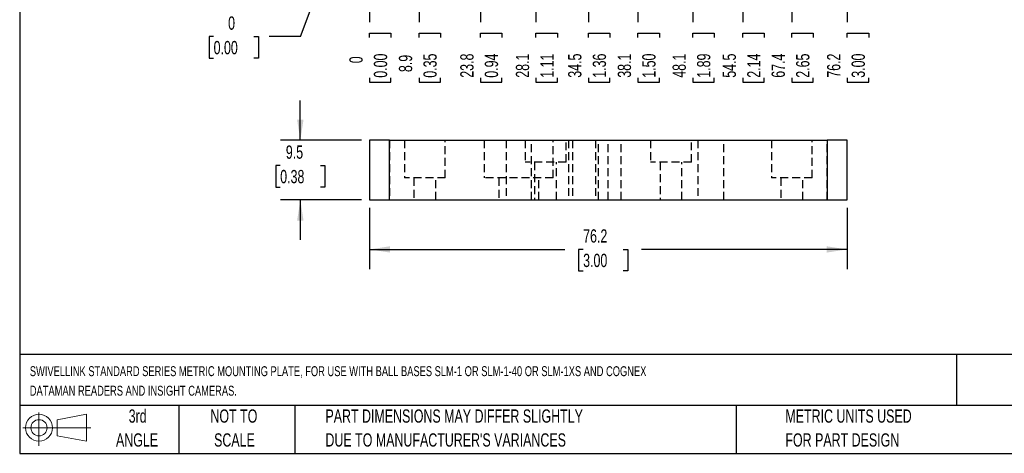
# Model space of a CAD drawing. Header units: millimetres. Extents: x 6 to 273, y 6 to 210.
# Tile 1 of 3: x 6 to 163, y 6 to 76. Entities that reach past the tile are written whole.
import ezdxf

# ---------------------------------------------------------------- set-up
doc = ezdxf.new("R2010")
doc.units = ezdxf.units.MM
doc.linetypes.add('HIDDEN', pattern=[1.905, 1.27, -0.635])
doc.layers.add('DIMENSIONS', color=140, linetype='Continuous', lineweight=25)
doc.layers.add('TEXT', color=140, linetype='Continuous', lineweight=25)
doc.layers.add('HIDDEN', color=102, linetype='HIDDEN')
doc.styles.add('SLDTEXTSTYLE0', font='TXT', dxfattribs={"width": 0.7})
doc.dimstyles.new('SLDDIMSTYLE0', dxfattribs={"dimtxt": 2.158008, "dimasz": 3.302, "dimexe": 0, "dimexo": 0.0625, "dimgap": 0.539502, "dimtad": 0, "dimtih": 1, "dimtoh": 1, "dimdec": 0, "dimrnd": 1e-09, "dimdsep": 46, "dimtxsty": 'SLDTEXTSTYLE0', "dimblk1": 'NONE', "dimblk2": 'NONE', "dimsah": 1, "dimcen": 0.09, "dimadec": 0, "dimazin": 2, "dimtfac": 1, "dimtdec": 0, "dimtofl": 0, "dimtmove": 0, "dimatfit": 3, "dimldrblk": 'NONE', "dimfxl": 0, "dimfrac": 2, "dimtolj": 1, "dimtzin": 12, "dimarcsym": 0})
doc.dimstyles.new('SLDDIMSTYLE1', dxfattribs={"dimtxt": 2.158008, "dimasz": 3.302, "dimexe": 0, "dimexo": 0.0625, "dimgap": 0.539502, "dimtad": 0, "dimtih": 1, "dimtoh": 1, "dimrnd": 1e-09, "dimzin": 12, "dimdsep": 46, "dimtxsty": 'SLDTEXTSTYLE0', "dimblk1": 'NONE', "dimblk2": 'NONE', "dimsah": 1, "dimcen": 0.09, "dimadec": 0, "dimazin": 3, "dimtfac": 1, "dimtofl": 0, "dimtmove": 0, "dimatfit": 3, "dimldrblk": 'NONE', "dimfxl": 0, "dimfrac": 2, "dimtolj": 1, "dimtzin": 12, "dimarcsym": 0})
doc.dimstyles.new('SLDDIMSTYLE3', dxfattribs={"dimtxt": 2.158008, "dimasz": 3.302, "dimexe": 0, "dimexo": 0.0625, "dimgap": 0.539502, "dimtad": 0, "dimtih": 1, "dimtoh": 1, "dimrnd": 1e-09, "dimzin": 12, "dimdsep": 46, "dimtxsty": 'SLDTEXTSTYLE0', "dimsah": 1, "dimcen": 0.09, "dimadec": 0, "dimazin": 3, "dimtfac": 1, "dimtofl": 0, "dimtmove": 0, "dimatfit": 3, "dimfxl": 0, "dimfrac": 2, "dimtolj": 1, "dimtzin": 12, "dimarcsym": 0})
doc.dimstyles.new('SLDDIMSTYLE6', dxfattribs={"dimtxt": 2.158008, "dimasz": 3.302, "dimexe": 0, "dimexo": 0.0625, "dimgap": 0.539502, "dimtad": 0, "dimtih": 1, "dimtoh": 1, "dimrnd": 1e-09, "dimzin": 12, "dimdsep": 46, "dimtxsty": 'SLDTEXTSTYLE0', "dimsah": 1, "dimcen": 0.09, "dimadec": 0, "dimazin": 3, "dimtfac": 1, "dimtmove": 0, "dimatfit": 0, "dimfxl": 0, "dimfrac": 2, "dimtolj": 1, "dimtzin": 12, "dimarcsym": 0})

# ---------------------------------------------------------------- blocks, each defined once
blk = doc.blocks.new('Block11')
at = {"color": 7, "linetype": 'Continuous', "lineweight": 18}
for p, q in [((2.59, 5.31), (2.59, 0)), ((5.48, 4.17), (10.18, 5.03)), ((10.18, 5.03), (10.18, 0.73)), ((5.48, 1.6), (5.48, 4.17)), ((0, 2.88), (10.87, 2.88)), ((5.48, 1.6), (10.18, 0.73))]:
    blk.add_line(p, q, dxfattribs=at)
for radius in [2.15, 1.29]:
    blk.add_circle((2.59, 2.88), radius, dxfattribs=at)
blk = doc.blocks.new('Block12')
at = {"color": 7, "linetype": 'Continuous'}
blk.add_blockref('Block11', (0, 0), dxfattribs=at)
blk = doc.blocks.new('SW_NOTE_0')
at = {"layer": 'TEXT', "color": 0, "char_height": 1.5875, "attachment_point": 1, "style": 'SLDTEXTSTYLE0'}
for s, insert in [('SWIVELLINK STANDARD SERIES METRIC MOUNTING PLATE, FOR USE WITH BALL BASES SLM-1 OR SLM-1-40 OR SLM-1XS AND COGNEX', (0, 2.05)), ('DATAMAN READERS AND INSIGHT CAMERAS.', (0, -1.07))]:
    blk.add_mtext(s, dxfattribs=dict(at, insert=insert))
blk = doc.blocks.new('SW_NOTE_0_3')
at = {"layer": 'TEXT', "color": 0, "char_height": 2.1167, "attachment_point": 1, "style": 'SLDTEXTSTYLE0'}
for s, insert in [('PART DIMENSIONS MAY DIFFER SLIGHTLY', (0, 2.73)), ("DUE TO MANUFACTURER'S VARIANCES", (0, -1.09))]:
    blk.add_mtext(s, dxfattribs=dict(at, insert=insert))
blk = doc.blocks.new('SW_NOTE_0_4')
at = {"layer": 'TEXT', "color": 0, "char_height": 2.117, "attachment_point": 2, "style": 'SLDTEXTSTYLE0'}
for s, insert in [('NOT TO', (5.26, 2.73)), ('SCALE', (5.35, -1.09))]:
    blk.add_mtext(s, dxfattribs=dict(at, insert=insert))
blk = doc.blocks.new('SW_NOTE_0_5')
at = {"layer": 'TEXT', "color": 0, "char_height": 2.117, "attachment_point": 2, "style": 'SLDTEXTSTYLE0'}
for s, insert in [('3rd', (2.32, 2.73)), ('ANGLE', (2.22, -1.09))]:
    blk.add_mtext(s, dxfattribs=dict(at, insert=insert))
blk = doc.blocks.new('SW_NOTE_0_6')
at = {"layer": 'TEXT', "color": 0, "char_height": 2.1167, "attachment_point": 1, "style": 'SLDTEXTSTYLE0'}
for s, insert in [('METRIC UNITS USED', (0, 2.73)), ('FOR PART DESIGN', (0, -1.09))]:
    blk.add_mtext(s, dxfattribs=dict(at, insert=insert))
blk = doc.blocks.new('_D')
at = {"layer": 'DIMENSIONS'}
for p, q in [((51.14, 72.91), (56.14, 86.42)), ((56.14, 86.42), (64.04, 86.42)), ((37.28, 72.91), (36.56, 72.91)), ((36.56, 72.91), (36.56, 69.48)), ((43.7, 72.91), (44.42, 72.91)), ((44.42, 72.91), (44.42, 69.48)), ((51.14, 72.91), (46.14, 72.91)), ((36.56, 69.48), (37.28, 69.48)), ((44.42, 69.48), (43.7, 69.48))]:
    blk.add_line(p, q, dxfattribs=at)
at = {"layer": 'DIMENSIONS', "attachment_point": 1, "style": 'SLDTEXTSTYLE0'}
for s, insert, char_height in [('0', (39.59, 76.13), 2.12), ('0.00', (37.28, 72.21), 2.117)]:
    blk.add_mtext(s, dxfattribs=dict(at, insert=insert, char_height=char_height))
blk = doc.blocks.new('_None')
blk = doc.blocks.new('_D_13')
at = {"layer": 'DIMENSIONS'}
for p, q in [((62.14, 85.19), (62.14, 88.33)), ((62.14, 80.19), (62.14, 85.19)), ((62.14, 80.19), (62.14, 75.19)), ((62.14, 72.75), (62.14, 73.48)), ((62.14, 73.48), (65.57, 73.48)), ((65.57, 73.48), (65.57, 72.75)), ((62.14, 66.34), (62.14, 65.61)), ((65.57, 65.61), (65.57, 66.34)), ((62.14, 65.61), (65.57, 65.61))]:
    blk.add_line(p, q, dxfattribs=at)
at = {"layer": 'DIMENSIONS', "attachment_point": 1, "rotation": 90, "style": 'SLDTEXTSTYLE0'}
for s, insert, char_height in [('0.00', (62.84, 66.34), 2.117), ('0', (58.93, 68.65), 2.12)]:
    blk.add_mtext(s, dxfattribs=dict(at, insert=insert, char_height=char_height))
blk = doc.blocks.new('_D_14')
at = {"layer": 'DIMENSIONS'}
for p, q in [((70.99, 85.19), (70.99, 91.86)), ((70.04, 80.19), (70.99, 85.19)), ((70.04, 80.19), (70.04, 75.19)), ((70.04, 72.75), (70.04, 73.48)), ((70.04, 73.48), (73.47, 73.48)), ((73.47, 73.48), (73.47, 72.75)), ((70.04, 66.34), (70.04, 65.61)), ((73.47, 65.61), (73.47, 66.34)), ((70.04, 65.61), (73.47, 65.61))]:
    blk.add_line(p, q, dxfattribs=at)
at = {"layer": 'DIMENSIONS', "char_height": 2.117, "attachment_point": 1, "rotation": 90, "style": 'SLDTEXTSTYLE0'}
for s, insert in [('8.9', (66.83, 67.24)), ('0.35', (70.74, 66.34))]:
    blk.add_mtext(s, dxfattribs=dict(at, insert=insert))
blk = doc.blocks.new('_D_15')
at = {"layer": 'DIMENSIONS'}
for p, q in [((85.95, 85.19), (85.95, 88.85)), ((79.83, 80.19), (85.95, 85.19)), ((79.83, 80.19), (79.83, 75.19)), ((79.83, 72.75), (79.83, 73.48)), ((79.83, 73.48), (83.26, 73.48)), ((83.26, 73.48), (83.26, 72.75)), ((79.83, 66.34), (79.83, 65.61)), ((83.26, 65.61), (83.26, 66.34)), ((79.83, 65.61), (83.26, 65.61))]:
    blk.add_line(p, q, dxfattribs=at)
at = {"layer": 'DIMENSIONS', "char_height": 2.117, "attachment_point": 1, "rotation": 90, "style": 'SLDTEXTSTYLE0'}
for s, insert in [('23.8', (76.62, 66.34)), ('0.94', (80.53, 66.34))]:
    blk.add_mtext(s, dxfattribs=dict(at, insert=insert))
blk = doc.blocks.new('_D_16')
at = {"layer": 'DIMENSIONS'}
for p, q in [((90.24, 85.19), (90.24, 92.61)), ((88.7, 80.19), (90.24, 85.19)), ((88.7, 80.19), (88.7, 75.19)), ((88.7, 72.75), (88.7, 73.48)), ((88.7, 73.48), (92.13, 73.48)), ((92.13, 73.48), (92.13, 72.75)), ((88.7, 66.34), (88.7, 65.61)), ((92.13, 65.61), (92.13, 66.34)), ((88.7, 65.61), (92.13, 65.61))]:
    blk.add_line(p, q, dxfattribs=at)
at = {"layer": 'DIMENSIONS', "char_height": 2.117, "attachment_point": 1, "rotation": 90, "style": 'SLDTEXTSTYLE0'}
for s, insert in [('28.1', (85.49, 66.34)), ('1.11', (89.4, 66.34))]:
    blk.add_mtext(s, dxfattribs=dict(at, insert=insert))
blk = doc.blocks.new('_D_17')
at = {"layer": 'DIMENSIONS'}
for p, q in [((96.59, 85.19), (96.59, 89.8)), ((97.05, 80.19), (96.59, 85.19)), ((97.05, 80.19), (97.05, 75.19)), ((97.05, 72.75), (97.05, 73.48)), ((97.05, 73.48), (100.48, 73.48)), ((100.48, 73.48), (100.48, 72.75)), ((97.05, 66.34), (97.05, 65.61)), ((100.48, 65.61), (100.48, 66.34)), ((97.05, 65.61), (100.48, 65.61))]:
    blk.add_line(p, q, dxfattribs=at)
at = {"layer": 'DIMENSIONS', "char_height": 2.117, "attachment_point": 1, "rotation": 90, "style": 'SLDTEXTSTYLE0'}
for s, insert in [('34.5', (93.83, 66.34)), ('1.36', (97.75, 66.34))]:
    blk.add_mtext(s, dxfattribs=dict(at, insert=insert))
blk = doc.blocks.new('_D_18')
at = {"layer": 'DIMENSIONS'}
for p, q in [((100.24, 85.19), (100.24, 99.6)), ((104.95, 80.19), (100.24, 85.19)), ((104.95, 80.19), (104.95, 75.19)), ((104.95, 72.75), (104.95, 73.48)), ((104.95, 73.48), (108.38, 73.48)), ((108.38, 73.48), (108.38, 72.75)), ((104.95, 66.34), (104.95, 65.61)), ((108.38, 65.61), (108.38, 66.34)), ((104.95, 65.61), (108.38, 65.61))]:
    blk.add_line(p, q, dxfattribs=at)
at = {"layer": 'DIMENSIONS', "char_height": 2.117, "attachment_point": 1, "rotation": 90, "style": 'SLDTEXTSTYLE0'}
for s, insert in [('38.1', (101.74, 66.34)), ('1.50', (105.65, 66.34))]:
    blk.add_mtext(s, dxfattribs=dict(at, insert=insert))
blk = doc.blocks.new('_D_19')
at = {"layer": 'DIMENSIONS'}
for p, q in [((110.24, 85.19), (110.24, 92.61)), ((113.69, 80.19), (110.24, 85.19)), ((113.69, 80.19), (113.69, 75.19)), ((113.69, 72.75), (113.69, 73.48)), ((113.69, 73.48), (117.12, 73.48)), ((117.12, 73.48), (117.12, 72.75)), ((113.69, 66.34), (113.69, 65.61)), ((117.12, 65.61), (117.12, 66.34)), ((113.69, 65.61), (117.12, 65.61))]:
    blk.add_line(p, q, dxfattribs=at)
at = {"layer": 'DIMENSIONS', "char_height": 2.117, "attachment_point": 1, "rotation": 90, "style": 'SLDTEXTSTYLE0'}
for s, insert in [('48.1', (110.48, 66.34)), ('1.89', (114.39, 66.34))]:
    blk.add_mtext(s, dxfattribs=dict(at, insert=insert))
blk = doc.blocks.new('_D_20')
at = {"layer": 'DIMENSIONS'}
for p, q in [((116.59, 85.19), (116.59, 89.8)), ((121.68, 80.19), (116.59, 85.19)), ((121.68, 80.19), (121.68, 75.19)), ((121.68, 72.75), (121.68, 73.48)), ((121.68, 73.48), (125.11, 73.48)), ((125.11, 73.48), (125.11, 72.75)), ((121.68, 66.34), (121.68, 65.61)), ((125.11, 65.61), (125.11, 66.34)), ((121.68, 65.61), (125.11, 65.61))]:
    blk.add_line(p, q, dxfattribs=at)
at = {"layer": 'DIMENSIONS', "char_height": 2.117, "attachment_point": 1, "rotation": 90, "style": 'SLDTEXTSTYLE0'}
for s, insert in [('54.5', (118.47, 66.34)), ('2.14', (122.39, 66.34))]:
    blk.add_mtext(s, dxfattribs=dict(at, insert=insert))
blk = doc.blocks.new('_D_21')
at = {"layer": 'DIMENSIONS'}
for p, q in [((129.49, 91.86), (129.49, 75.19)), ((129.49, 72.75), (129.49, 73.48)), ((129.49, 73.48), (132.92, 73.48)), ((132.92, 73.48), (132.92, 72.75)), ((129.49, 66.34), (129.49, 65.61)), ((132.92, 65.61), (132.92, 66.34)), ((129.49, 65.61), (132.92, 65.61))]:
    blk.add_line(p, q, dxfattribs=at)
at = {"layer": 'DIMENSIONS', "char_height": 2.117, "attachment_point": 1, "rotation": 90, "style": 'SLDTEXTSTYLE0'}
for s, insert in [('67.4', (126.28, 66.34)), ('2.65', (130.19, 66.34))]:
    blk.add_mtext(s, dxfattribs=dict(at, insert=insert))
blk = doc.blocks.new('_D_22')
at = {"layer": 'DIMENSIONS'}
for p, q in [((138.34, 88.33), (138.34, 75.19)), ((138.34, 72.75), (138.34, 73.48)), ((138.34, 73.48), (141.77, 73.48)), ((141.77, 73.48), (141.77, 72.75)), ((138.34, 66.34), (138.34, 65.61)), ((141.77, 65.61), (141.77, 66.34)), ((138.34, 65.61), (141.77, 65.61))]:
    blk.add_line(p, q, dxfattribs=at)
at = {"layer": 'DIMENSIONS', "char_height": 2.117, "attachment_point": 1, "rotation": 90, "style": 'SLDTEXTSTYLE0'}
for s, insert in [('76.2', (135.13, 66.34)), ('3.00', (139.04, 66.34))]:
    blk.add_mtext(s, dxfattribs=dict(at, insert=insert))
blk = doc.blocks.new('_D_32')
at = {"layer": 'DIMENSIONS'}
for p, q in [((51.11, 56.35), (51.11, 62.7)), ((60.87, 56.35), (47.93, 56.35)), ((47.9, 52.31), (47.18, 52.31)), ((47.18, 52.31), (47.18, 48.88)), ((54.31, 52.31), (55.04, 52.31)), ((55.04, 52.31), (55.04, 48.88)), ((47.18, 48.88), (47.9, 48.88)), ((55.04, 48.88), (54.31, 48.88)), ((60.87, 46.82), (47.93, 46.82)), ((51.11, 46.82), (51.11, 40.47))]:
    blk.add_line(p, q, dxfattribs=at)
for points in [[(51.11, 56.35), (51.62, 59.65), (50.6, 59.65)], [(51.11, 46.82), (50.6, 43.52), (51.62, 43.52)]]:
    blk.add_solid(points, dxfattribs=at)
at = {"layer": 'DIMENSIONS', "char_height": 2.117, "attachment_point": 1, "style": 'SLDTEXTSTYLE0'}
for s, insert in [('9.5', (48.8, 55.52)), ('0.38', (47.9, 51.61))]:
    blk.add_mtext(s, dxfattribs=dict(at, insert=insert))
blk = doc.blocks.new('_D_33')
at = {"layer": 'DIMENSIONS'}
for p, q in [((62.14, 45.55), (62.14, 35.74)), ((138.34, 45.55), (138.34, 35.74)), ((62.14, 38.92), (93.29, 38.92)), ((96.22, 38.92), (95.49, 38.92)), ((95.49, 38.92), (95.49, 35.49)), ((102.63, 38.92), (103.35, 38.92)), ((103.35, 38.92), (103.35, 35.49)), ((138.34, 38.92), (105.55, 38.92)), ((95.49, 35.49), (96.22, 35.49)), ((103.35, 35.49), (102.63, 35.49))]:
    blk.add_line(p, q, dxfattribs=at)
for points in [[(62.14, 38.92), (65.44, 38.41), (65.44, 39.42)], [(138.34, 38.92), (135.04, 39.42), (135.04, 38.41)]]:
    blk.add_solid(points, dxfattribs=at)
at = {"layer": 'DIMENSIONS', "char_height": 2.117, "attachment_point": 1, "style": 'SLDTEXTSTYLE0'}
for s, insert in [('76.2', (96.22, 42.13)), ('3.00', (96.22, 38.22))]:
    blk.add_mtext(s, dxfattribs=dict(at, insert=insert))

msp = doc.modelspace()

# ---------------------------------------------------------------- linework, layer by layer
for p, q in [((62.137, 56.346), (62.137, 46.821)), ((65.312, 56.346), (62.137, 56.346)), ((65.312, 46.821), (65.312, 56.346)), ((65.312, 56.346), (135.162, 56.346)), ((135.162, 56.346), (135.162, 46.821)), ((138.337, 56.346), (135.162, 56.346)), ((138.337, 46.821), (138.337, 56.346)), ((62.137, 46.821), (65.312, 46.821)), ((65.312, 46.821), (135.162, 46.821)), ((135.162, 46.821), (138.337, 46.821))]:
    msp.add_line(p, q)
at = {"layer": 'HIDDEN'}
for p, q in [((65.312, 56.346), (65.312, 46.821)), ((67.737, 56.346), (67.737, 50.346)), ((74.237, 50.346), (74.237, 56.346)), ((80.45, 56.346), (80.45, 50.346)), ((83.931, 56.346), (83.931, 46.821)), ((86.987, 56.346), (86.987, 52.846)), ((87.969, 46.821), (87.969, 56.346)), ((91.45, 50.346), (91.45, 56.346)), ((93.487, 52.846), (93.487, 56.346)), ((93.887, 56.346), (93.887, 46.821)), ((94.52, 56.346), (94.52, 46.821)), ((98.17, 56.346), (98.17, 46.821)), ((98.654, 46.821), (98.654, 56.346)), ((100.237, 46.821), (100.237, 56.346)), ((102.304, 46.821), (102.304, 56.346)), ((106.987, 56.346), (106.987, 52.846)), ((113.487, 52.846), (113.487, 56.346)), ((114.52, 56.346), (114.52, 46.821)), ((118.654, 46.821), (118.654, 56.346)), ((126.237, 56.346), (126.237, 50.346)), ((132.737, 50.346), (132.737, 56.346)), ((135.162, 46.821), (135.162, 56.346)), ((93.487, 52.846), (86.987, 52.846)), ((88.487, 52.846), (88.487, 46.821)), ((91.987, 46.821), (91.987, 52.846)), ((113.487, 52.846), (106.987, 52.846)), ((108.487, 52.846), (108.487, 46.821)), ((111.987, 46.821), (111.987, 52.846)), ((74.237, 50.346), (67.737, 50.346)), ((69.237, 50.346), (69.237, 46.821)), ((72.737, 46.821), (72.737, 50.346)), ((91.45, 50.346), (80.45, 50.346)), ((82.75, 50.346), (82.75, 46.821)), ((89.15, 46.821), (89.15, 50.346)), ((132.737, 50.346), (126.237, 50.346)), ((127.737, 50.346), (127.737, 46.821)), ((131.237, 46.821), (131.237, 50.346))]:
    msp.add_line(p, q, dxfattribs=at)
at = {"layer": 'TEXT'}
for p, q in [((6.35, 209.55), (6.35, 6.35)), ((273.05, 22.126), (6.35, 22.126)), ((155.759, 22.126), (155.759, 13.97)), ((273.05, 13.97), (6.35, 13.97)), ((31.75, 13.97), (31.75, 6.35)), ((50.212, 13.97), (50.212, 6.35)), ((120.646, 13.97), (120.646, 6.35)), ((6.35, 6.35), (273.05, 6.35))]:
    msp.add_line(p, q, dxfattribs=at)

# ---------------------------------------------------------------- block references
for name, p in [('SW_NOTE_0', (7.966, 18.216)), ('Block12', (6.838, 7.554)), ('SW_NOTE_0_5', (22.847, 10.635)), ('SW_NOTE_0_4', (35.257, 10.635)), ('SW_NOTE_0_3', (55.119, 10.635)), ('SW_NOTE_0_6', (128.478, 10.635))]:
    msp.add_blockref(name, p, dxfattribs=at)

# ---------------------------------------------------------------- dimensions: what is measured, and where the dimension line sits
at = {"layer": 'DIMENSIONS'}
for feature_location, offset, dtype, origin, dimstyle, picture, middle in [((100.237, 100.868), (4.712, -25.676), 1, (62.137, 89.6), 'SLDDIMSTYLE1', '_D_18', (104.95, 69.544)), ((90.237, 93.885), (-1.535, -18.693), 1, (62.137, 89.6), 'SLDDIMSTYLE1', '_D_16', (88.702, 69.544)), ((110.237, 93.885), (3.456, -18.693), 1, (62.137, 89.6), 'SLDDIMSTYLE1', '_D_19', (113.693, 69.544)), ((70.987, 93.135), (-0.946, -17.943), 1, (62.137, 89.6), 'SLDDIMSTYLE1', '_D_14', (70.041, 69.544)), ((129.487, 93.135), (0, -17.943), 1, (62.137, 89.6), 'SLDDIMSTYLE1', '_D_21', (129.487, 69.544)), ((62.137427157, 89.59963949), (0, -14.40780846), 1, (62.137427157, 89.59963949), 'SLDDIMSTYLE0', '_D_13', (62.137427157, 69.544446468)), ((96.587, 91.068), (0.458, -15.876), 1, (62.137, 89.6), 'SLDDIMSTYLE1', '_D_17', (97.046, 69.544)), ((116.587, 91.068), (5.098, -15.876), 1, (62.137, 89.6), 'SLDDIMSTYLE1', '_D_20', (121.685, 69.544)), ((85.95, 90.115), (-6.119, -14.924), 1, (62.137, 89.6), 'SLDDIMSTYLE1', '_D_15', (79.831, 69.544)), ((138.337, 89.6), (0, -14.408), 1, (62.137, 89.6), 'SLDDIMSTYLE1', '_D_22', (138.337, 69.544)), ((65.312427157, 86.42463949), (-19.175, -13.511188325), 0, (65.312427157, 86.42463949), 'SLDDIMSTYLE0', '_D', (40.490042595, 72.913451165))]:
    dim = msp.add_ordinate_dim(feature_location=feature_location, offset=offset, dtype=dtype, origin=origin, dimstyle=dimstyle, dxfattribs=at)
    dim.commit()
    dim.dimension.update_dxf_attribs({"geometry": picture, "text_midpoint": middle})
dim = msp.add_linear_dim(base=(51.108245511, 46.821101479), p1=(62.137427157, 56.346101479), p2=(62.137427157, 46.821101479), angle=90, dimstyle='SLDDIMSTYLE6', dxfattribs=at)
dim.commit()
dim.dimension.update_dxf_attribs({"geometry": '_D_32', "text_midpoint": (51.108245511, 52.30740756), "dimtype": 160})
dim = msp.add_linear_dim(base=(138.337, 38.917), p1=(62.137, 46.821), p2=(138.337, 46.821), dimstyle='SLDDIMSTYLE3', dxfattribs=at)
dim.commit()
dim.dimension.update_dxf_attribs({"geometry": '_D_33', "text_midpoint": (99.422, 38.917), "dimtype": 160})

doc.saveas('drawing.dxf')
